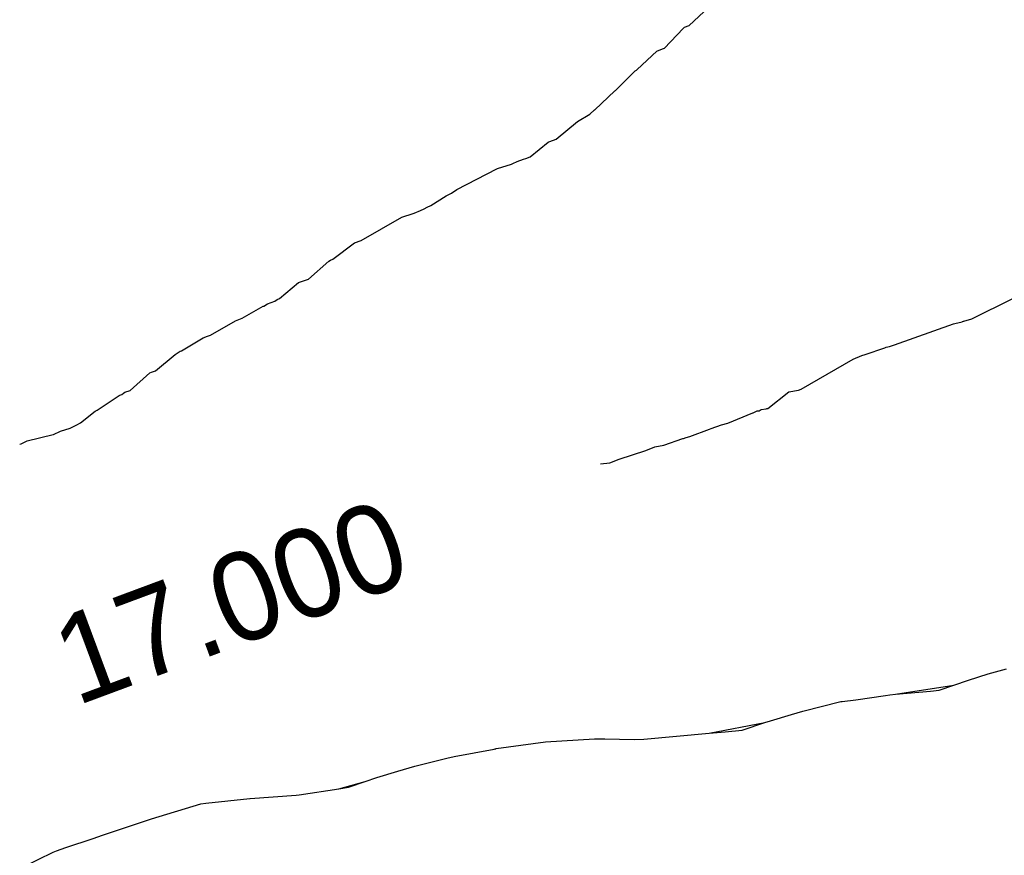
# Model space of a CAD drawing. Extents: x 158343 to 162498, y 431347 to 434500.
# Tile 138 of 248: x 159649 to 159669, y 434006 to 434023. Entities that reach past the tile are written whole.
import ezdxf

# ---------------------------------------------------------------- set-up
doc = ezdxf.new("R2010")
doc.units = 0
doc.header["$LTSCALE"] = 10
doc.header["$MEASUREMENT"] = 0
doc.layers.add('000_arcering', color=8, linetype='CONTINUOUS')
doc.layers.add('def. con-hoogtelijn (index)', color=8, linetype='CONTINUOUS')
doc.styles.add('Style-WORKING', font='WORKING.shx')

# ---------------------------------------------------------------- blocks, each defined once
blk = doc.blocks.new('bestaande hoogtelijnen')
at = {"layer": 'def. con-hoogtelijn (index)'}
for p, q in [((-5.067, -43.287), (-4.668, -42.916)), ((-5.067, -43.287), (-4.668, -42.916)), ((-5.568, -43.744), (-5.192, -43.349)), ((-5.568, -43.744), (-5.192, -43.349)), ((-5.192, -43.349), (-5.177, -43.335)), ((-5.192, -43.349), (-5.177, -43.335)), ((-5.177, -43.335), (-5.162, -43.32)), ((-5.177, -43.335), (-5.162, -43.32)), ((-5.162, -43.32), (-5.067, -43.287)), ((-5.162, -43.32), (-5.067, -43.287)), ((-6.128, -44.181), (-5.728, -43.806)), ((-6.128, -44.181), (-5.728, -43.806)), ((-5.728, -43.806), (-5.611, -43.762)), ((-5.728, -43.806), (-5.611, -43.762)), ((-5.611, -43.762), (-5.568, -43.744)), ((-5.611, -43.762), (-5.568, -43.744)), ((-6.18, -44.218), (-6.167, -44.206)), ((-6.18, -44.218), (-6.167, -44.206)), ((-6.167, -44.206), (-6.141, -44.193)), ((-6.167, -44.206), (-6.141, -44.193)), ((-6.141, -44.193), (-6.128, -44.181)), ((-6.141, -44.193), (-6.128, -44.181)), ((-6.565, -44.608), (-6.18, -44.218)), ((-6.565, -44.608), (-6.18, -44.218)), ((-6.578, -44.615), (-6.565, -44.608)), ((-6.578, -44.615), (-6.565, -44.608)), ((-6.99, -45), (-6.578, -44.615)), ((-6.99, -45), (-6.578, -44.615)), ((-7.089, -45.086), (-6.992, -45.002)), ((-7.089, -45.086), (-6.992, -45.002)), ((-6.992, -45.002), (-6.99, -45)), ((-6.992, -45.002), (-6.99, -45)), ((-7.342, -45.233), (-7.089, -45.086)), ((-7.342, -45.233), (-7.089, -45.086)), ((-7.775, -45.598), (-7.342, -45.233)), ((-7.775, -45.598), (-7.342, -45.233)), ((-7.825, -45.617), (-7.775, -45.598)), ((-7.825, -45.617), (-7.775, -45.598)), ((-8.3, -45.955), (-7.934, -45.657)), ((-8.3, -45.955), (-7.934, -45.657)), ((-7.934, -45.657), (-7.921, -45.652)), ((-7.934, -45.657), (-7.921, -45.652)), ((-7.921, -45.652), (-7.825, -45.617)), ((-7.921, -45.652), (-7.825, -45.617)), ((-8.565, -46.046), (-8.435, -46.003)), ((-8.565, -46.046), (-8.435, -46.003)), ((-8.435, -46.003), (-8.392, -45.987)), ((-8.435, -46.003), (-8.392, -45.987)), ((-8.392, -45.987), (-8.3, -45.955)), ((-8.392, -45.987), (-8.3, -45.955)), ((-9.79, -46.62), (-8.981, -46.2)), ((-9.79, -46.62), (-8.981, -46.2)), ((-8.981, -46.2), (-8.963, -46.191)), ((-8.981, -46.2), (-8.963, -46.191)), ((-8.963, -46.191), (-8.682, -46.101)), ((-8.963, -46.191), (-8.682, -46.101)), ((-8.682, -46.101), (-8.654, -46.091)), ((-8.682, -46.101), (-8.654, -46.091)), ((-8.654, -46.091), (-8.565, -46.046)), ((-8.654, -46.091), (-8.565, -46.046)), ((-10.319, -46.944), (-10.009, -46.744)), ((-10.319, -46.944), (-10.009, -46.744)), ((-10.009, -46.744), (-9.9, -46.69)), ((-10.009, -46.744), (-9.9, -46.69)), ((-9.9, -46.69), (-9.79, -46.62)), ((-9.9, -46.69), (-9.79, -46.62)), ((-10.53, -47.043), (-10.456, -47.007)), ((-10.53, -47.043), (-10.456, -47.007)), ((-10.456, -47.007), (-10.392, -46.977)), ((-10.456, -47.007), (-10.392, -46.977)), ((-10.392, -46.977), (-10.319, -46.944)), ((-10.392, -46.977), (-10.319, -46.944)), ((-11.734, -47.651), (-10.909, -47.181)), ((-11.734, -47.651), (-10.909, -47.181)), ((-10.909, -47.181), (-10.677, -47.107)), ((-10.909, -47.181), (-10.677, -47.107)), ((-10.677, -47.107), (-10.658, -47.099)), ((-10.677, -47.107), (-10.658, -47.099)), ((-10.658, -47.099), (-10.53, -47.043)), ((-10.658, -47.099), (-10.53, -47.043)), ((-12.31, -48.032), (-11.872, -47.701)), ((-12.31, -48.032), (-11.872, -47.701)), ((-11.872, -47.701), (-11.734, -47.651)), ((-11.872, -47.701), (-11.734, -47.651)), ((-12.805, -48.436), (-12.392, -48.073)), ((-12.805, -48.436), (-12.392, -48.073)), ((-12.392, -48.073), (-12.36, -48.049)), ((-12.392, -48.073), (-12.36, -48.049)), ((-12.36, -48.049), (-12.31, -48.032)), ((-12.36, -48.049), (-12.31, -48.032)), ((-13.392, -48.834), (-13.005, -48.504)), ((-13.392, -48.834), (-13.005, -48.504)), ((-13.005, -48.504), (-12.908, -48.472)), ((-13.005, -48.504), (-12.908, -48.472)), ((-12.908, -48.472), (-12.903, -48.47)), ((-12.908, -48.472), (-12.903, -48.47)), ((-12.903, -48.47), (-12.805, -48.436)), ((-12.903, -48.47), (-12.805, -48.436)), ((-14.153, -49.231), (-13.722, -48.987)), ((-14.153, -49.231), (-13.722, -48.987)), ((-13.722, -48.987), (-13.716, -48.985)), ((-13.722, -48.987), (-13.716, -48.985)), ((-13.716, -48.985), (-13.714, -48.984)), ((-13.716, -48.985), (-13.714, -48.984)), ((-13.714, -48.984), (-13.638, -48.936)), ((-13.714, -48.984), (-13.638, -48.936)), ((-13.638, -48.936), (-13.487, -48.886)), ((-13.638, -48.936), (-13.487, -48.886)), ((-13.487, -48.886), (-13.439, -48.851)), ((-13.487, -48.886), (-13.439, -48.851)), ((-13.439, -48.851), (-13.392, -48.834)), ((-13.439, -48.851), (-13.392, -48.834)), ((0.675, -49.242), (1.508, -48.831)), ((0.675, -49.242), (1.508, -48.831)), ((0.675, -49.242), (1.508, -48.831)), ((-14.796, -49.577), (-14.29, -49.283)), ((-14.796, -49.577), (-14.29, -49.283)), ((-14.29, -49.283), (-14.153, -49.231)), ((-14.29, -49.283), (-14.153, -49.231)), ((-0.898, -49.774), (0.3, -49.347)), ((-0.898, -49.774), (0.3, -49.347)), ((-0.898, -49.774), (0.3, -49.347)), ((0.3, -49.347), (0.33, -49.336)), ((0.3, -49.347), (0.33, -49.336)), ((0.3, -49.347), (0.33, -49.336)), ((0.33, -49.336), (0.475, -49.303)), ((0.33, -49.336), (0.475, -49.303)), ((0.33, -49.336), (0.475, -49.303)), ((0.475, -49.303), (0.486, -49.298)), ((0.475, -49.303), (0.486, -49.298)), ((0.475, -49.303), (0.486, -49.298)), ((0.486, -49.298), (0.503, -49.294)), ((0.486, -49.298), (0.503, -49.294)), ((0.486, -49.298), (0.503, -49.294)), ((0.503, -49.294), (0.508, -49.292)), ((0.503, -49.294), (0.508, -49.292)), ((0.503, -49.294), (0.508, -49.292)), ((0.508, -49.292), (0.675, -49.242)), ((0.508, -49.292), (0.675, -49.242)), ((0.508, -49.292), (0.675, -49.242)), ((-14.944, -49.63), (-14.854, -49.596)), ((-14.944, -49.63), (-14.854, -49.596)), ((-14.854, -49.596), (-14.796, -49.577)), ((-14.854, -49.596), (-14.796, -49.577)), ((-15.382, -49.892), (-14.944, -49.63)), ((-15.382, -49.892), (-14.944, -49.63)), ((-1.065, -49.821), (-1.003, -49.803)), ((-1.065, -49.821), (-1.003, -49.803)), ((-1.065, -49.821), (-1.003, -49.803)), ((-1.003, -49.803), (-0.898, -49.774)), ((-1.003, -49.803), (-0.898, -49.774)), ((-1.003, -49.803), (-0.898, -49.774)), ((-15.915, -50.299), (-15.513, -49.968)), ((-15.915, -50.299), (-15.513, -49.968)), ((-15.513, -49.968), (-15.413, -49.902)), ((-15.513, -49.968), (-15.413, -49.902)), ((-15.413, -49.902), (-15.382, -49.892)), ((-15.413, -49.902), (-15.382, -49.892)), ((-1.74, -50.066), (-1.559, -49.991)), ((-1.74, -50.066), (-1.559, -49.991)), ((-1.74, -50.066), (-1.559, -49.991)), ((-1.559, -49.991), (-1.492, -49.97)), ((-1.559, -49.991), (-1.492, -49.97)), ((-1.559, -49.991), (-1.492, -49.97)), ((-1.492, -49.97), (-1.097, -49.832)), ((-1.492, -49.97), (-1.097, -49.832)), ((-1.492, -49.97), (-1.097, -49.832)), ((-1.097, -49.832), (-1.065, -49.821)), ((-1.097, -49.832), (-1.065, -49.821)), ((-1.097, -49.832), (-1.065, -49.821)), ((-2.798, -50.675), (-1.74, -50.066)), ((-2.798, -50.675), (-1.74, -50.066)), ((-2.798, -50.675), (-1.74, -50.066)), ((-16.429, -50.699), (-16.031, -50.342)), ((-16.429, -50.699), (-16.031, -50.342)), ((-16.031, -50.342), (-15.994, -50.327)), ((-16.031, -50.342), (-15.994, -50.327)), ((-15.994, -50.327), (-15.915, -50.299)), ((-15.994, -50.327), (-15.915, -50.299)), ((-17.096, -51.099), (-16.653, -50.803)), ((-17.096, -51.099), (-16.653, -50.803)), ((-16.653, -50.803), (-16.638, -50.797)), ((-16.653, -50.803), (-16.638, -50.797)), ((-16.638, -50.797), (-16.596, -50.781)), ((-16.638, -50.797), (-16.596, -50.781)), ((-16.596, -50.781), (-16.561, -50.755)), ((-16.596, -50.781), (-16.561, -50.755)), ((-16.561, -50.755), (-16.535, -50.735)), ((-16.561, -50.755), (-16.535, -50.735)), ((-16.535, -50.735), (-16.429, -50.699)), ((-16.535, -50.735), (-16.429, -50.699)), ((-3.473, -51.065), (-3.045, -50.723)), ((-3.473, -51.065), (-3.045, -50.723)), ((-3.473, -51.065), (-3.045, -50.723)), ((-3.045, -50.723), (-2.848, -50.693)), ((-3.045, -50.723), (-2.848, -50.693)), ((-3.045, -50.723), (-2.848, -50.693)), ((-2.848, -50.693), (-2.798, -50.675)), ((-2.848, -50.693), (-2.798, -50.675)), ((-2.848, -50.693), (-2.798, -50.675)), ((-17.435, -51.359), (-17.139, -51.12)), ((-17.435, -51.359), (-17.139, -51.12)), ((-17.139, -51.12), (-17.096, -51.099)), ((-17.139, -51.12), (-17.096, -51.099)), ((-4.285, -51.361), (-3.778, -51.154)), ((-4.285, -51.361), (-3.778, -51.154)), ((-4.285, -51.361), (-3.778, -51.154)), ((-3.778, -51.154), (-3.773, -51.153)), ((-3.778, -51.154), (-3.773, -51.153)), ((-3.778, -51.154), (-3.773, -51.153)), ((-3.773, -51.153), (-3.692, -51.114)), ((-3.773, -51.153), (-3.692, -51.114)), ((-3.773, -51.153), (-3.692, -51.114)), ((-3.692, -51.114), (-3.646, -51.109)), ((-3.692, -51.114), (-3.646, -51.109)), ((-3.692, -51.114), (-3.646, -51.109)), ((-3.646, -51.109), (-3.607, -51.085)), ((-3.646, -51.109), (-3.607, -51.085)), ((-3.646, -51.109), (-3.607, -51.085)), ((-3.607, -51.085), (-3.506, -51.07)), ((-3.607, -51.085), (-3.506, -51.07)), ((-3.607, -51.085), (-3.506, -51.07)), ((-3.506, -51.07), (-3.492, -51.068)), ((-3.506, -51.07), (-3.492, -51.068)), ((-3.506, -51.07), (-3.492, -51.068)), ((-3.492, -51.068), (-3.473, -51.065)), ((-3.492, -51.068), (-3.473, -51.065)), ((-3.492, -51.068), (-3.473, -51.065)), ((-17.592, -51.437), (-17.51, -51.399)), ((-17.592, -51.437), (-17.51, -51.399)), ((-17.51, -51.399), (-17.435, -51.359)), ((-17.51, -51.399), (-17.435, -51.359)), ((-4.62, -51.473), (-4.413, -51.393)), ((-4.62, -51.473), (-4.413, -51.393)), ((-4.62, -51.473), (-4.413, -51.393)), ((-4.413, -51.393), (-4.285, -51.361)), ((-4.413, -51.393), (-4.285, -51.361)), ((-4.413, -51.393), (-4.285, -51.361)), ((-18.518, -51.724), (-17.993, -51.596)), ((-18.518, -51.724), (-17.993, -51.596)), ((-17.993, -51.596), (-17.982, -51.591)), ((-17.993, -51.596), (-17.982, -51.591)), ((-17.982, -51.591), (-17.846, -51.527)), ((-17.982, -51.591), (-17.846, -51.527)), ((-17.846, -51.527), (-17.644, -51.464)), ((-17.846, -51.527), (-17.644, -51.464)), ((-17.644, -51.464), (-17.592, -51.437)), ((-17.644, -51.464), (-17.592, -51.437)), ((-5.057, -51.632), (-4.659, -51.484)), ((-5.057, -51.632), (-4.659, -51.484)), ((-5.057, -51.632), (-4.659, -51.484)), ((-4.659, -51.484), (-4.62, -51.473)), ((-4.659, -51.484), (-4.62, -51.473)), ((-4.659, -51.484), (-4.62, -51.473)), ((-18.672, -51.79), (-18.645, -51.782)), ((-18.672, -51.79), (-18.645, -51.782)), ((-18.645, -51.782), (-18.518, -51.724)), ((-18.645, -51.782), (-18.518, -51.724)), ((-5.771, -51.846), (-5.582, -51.811)), ((-5.771, -51.846), (-5.582, -51.811)), ((-5.771, -51.846), (-5.582, -51.811)), ((-5.582, -51.811), (-5.201, -51.677)), ((-5.582, -51.811), (-5.201, -51.677)), ((-5.582, -51.811), (-5.201, -51.677)), ((-5.201, -51.677), (-5.182, -51.672)), ((-5.201, -51.677), (-5.182, -51.672)), ((-5.201, -51.677), (-5.182, -51.672)), ((-5.182, -51.672), (-5.129, -51.654)), ((-5.182, -51.672), (-5.129, -51.654)), ((-5.182, -51.672), (-5.129, -51.654)), ((-5.129, -51.654), (-5.057, -51.632)), ((-5.129, -51.654), (-5.057, -51.632)), ((-5.129, -51.654), (-5.057, -51.632)), ((-6.49, -52.094), (-5.95, -51.915)), ((-6.49, -52.094), (-5.95, -51.915)), ((-6.49, -52.094), (-5.95, -51.915)), ((-5.95, -51.915), (-5.771, -51.846)), ((-5.95, -51.915), (-5.771, -51.846)), ((-5.95, -51.915), (-5.771, -51.846)), ((-6.874, -52.189), (-6.681, -52.171)), ((-6.874, -52.189), (-6.681, -52.171)), ((-6.874, -52.189), (-6.681, -52.171)), ((-6.681, -52.171), (-6.49, -52.094)), ((-6.681, -52.171), (-6.49, -52.094)), ((-6.681, -52.171), (-6.49, -52.094)), ((1.008, -56.455), (1.377, -56.35)), ((1.008, -56.455), (1.377, -56.35)), ((0.305, -56.685), (0.606, -56.58)), ((0.305, -56.685), (0.606, -56.58)), ((0.606, -56.58), (1.008, -56.455)), ((0.606, -56.58), (1.008, -56.455)), ((-0.877, -56.866), (0.305, -56.685)), ((-0.877, -56.866), (0.305, -56.685)), ((-0.877, -56.866), (-0.168, -56.805)), ((-0.877, -56.866), (-0.168, -56.805)), ((-0.168, -56.805), (0.008, -56.782)), ((-0.168, -56.805), (0.008, -56.782)), ((0.008, -56.782), (0.305, -56.685)), ((0.008, -56.782), (0.305, -56.685)), ((-1.992, -57.017), (-1.96, -57.013)), ((-1.992, -57.017), (-1.96, -57.013)), ((-1.96, -57.013), (-1.685, -56.981)), ((-1.96, -57.013), (-1.685, -56.981)), ((-1.685, -56.981), (-1.079, -56.894)), ((-1.685, -56.981), (-1.079, -56.894)), ((-1.079, -56.894), (-0.992, -56.88)), ((-1.079, -56.894), (-0.992, -56.88)), ((-0.992, -56.88), (-0.877, -56.866)), ((-0.992, -56.88), (-0.877, -56.866)), ((-2.992, -57.276), (-2.76, -57.213)), ((-2.992, -57.276), (-2.76, -57.213)), ((-2.76, -57.213), (-1.992, -57.017)), ((-2.76, -57.213), (-1.992, -57.017)), ((-3.532, -57.442), (-3.42, -57.41)), ((-3.532, -57.442), (-3.42, -57.41)), ((-3.42, -57.41), (-2.992, -57.276)), ((-3.42, -57.41), (-2.992, -57.276)), ((-4.665, -57.655), (-3.532, -57.442)), ((-4.665, -57.655), (-3.532, -57.442)), ((-4.34, -57.633), (-3.992, -57.596)), ((-4.34, -57.633), (-3.992, -57.596)), ((-3.992, -57.596), (-3.532, -57.442)), ((-3.992, -57.596), (-3.532, -57.442)), ((-7.992, -57.833), (-6.992, -57.776)), ((-7.992, -57.833), (-6.992, -57.776)), ((-6.992, -57.776), (-6.785, -57.775)), ((-6.992, -57.776), (-6.785, -57.775)), ((-6.785, -57.775), (-6.189, -57.784)), ((-6.785, -57.775), (-6.189, -57.784)), ((-6.189, -57.784), (-5.992, -57.783)), ((-6.189, -57.784), (-5.992, -57.783)), ((-5.992, -57.783), (-4.665, -57.655)), ((-5.992, -57.783), (-4.665, -57.655)), ((-4.665, -57.655), (-4.34, -57.633)), ((-4.665, -57.655), (-4.34, -57.633)), ((-9.842, -58.131), (-9.034, -57.981)), ((-9.842, -58.131), (-9.034, -57.981)), ((-9.034, -57.981), (-8.992, -57.972)), ((-9.034, -57.981), (-8.992, -57.972)), ((-9.034, -57.981), (-8.999, -57.974)), ((-9.034, -57.981), (-8.999, -57.974)), ((-8.999, -57.974), (-8.992, -57.972)), ((-8.999, -57.974), (-8.992, -57.972)), ((-8.992, -57.972), (-7.992, -57.833)), ((-8.992, -57.972), (-7.992, -57.833)), ((-10.24, -58.229), (-9.992, -58.163)), ((-10.24, -58.229), (-9.992, -58.163)), ((-9.992, -58.163), (-9.842, -58.131)), ((-9.992, -58.163), (-9.842, -58.131)), ((-10.992, -58.429), (-10.643, -58.33)), ((-10.992, -58.429), (-10.643, -58.33)), ((-10.643, -58.33), (-10.24, -58.229)), ((-10.643, -58.33), (-10.24, -58.229)), ((-11.654, -58.643), (-11.416, -58.557)), ((-11.654, -58.643), (-11.416, -58.557)), ((-11.416, -58.557), (-10.992, -58.429)), ((-11.416, -58.557), (-10.992, -58.429)), ((-12.992, -58.912), (-12.186, -58.787)), ((-12.992, -58.912), (-12.186, -58.787)), ((-12.186, -58.787), (-11.654, -58.643)), ((-12.186, -58.787), (-11.654, -58.643)), ((-12.186, -58.787), (-11.992, -58.755)), ((-12.186, -58.787), (-11.992, -58.755)), ((-11.992, -58.755), (-11.654, -58.643)), ((-11.992, -58.755), (-11.654, -58.643)), ((-14.893, -59.081), (-13.993, -58.983)), ((-14.893, -59.081), (-13.993, -58.983)), ((-13.993, -58.983), (-13.992, -58.983)), ((-13.993, -58.983), (-13.992, -58.983)), ((-13.992, -58.983), (-13.991, -58.983)), ((-13.992, -58.983), (-13.991, -58.983)), ((-13.991, -58.983), (-13.055, -58.918)), ((-13.991, -58.983), (-13.055, -58.918)), ((-13.055, -58.918), (-12.992, -58.912)), ((-13.055, -58.918), (-12.992, -58.912)), ((-15.992, -59.397), (-14.992, -59.096)), ((-15.992, -59.397), (-14.992, -59.096)), ((-14.992, -59.096), (-14.893, -59.081)), ((-14.992, -59.096), (-14.893, -59.081)), ((-16.992, -59.73), (-15.992, -59.397)), ((-16.992, -59.73), (-15.992, -59.397)), ((-17.737, -59.981), (-17.178, -59.795)), ((-17.737, -59.981), (-17.178, -59.795)), ((-17.178, -59.795), (-16.992, -59.73)), ((-17.178, -59.795), (-16.992, -59.73)), ((-17.923, -60.05), (-17.737, -59.981)), ((-17.923, -60.05), (-17.737, -59.981)), ((-18.6, -60.373), (-17.992, -60.078)), ((-18.6, -60.373), (-17.992, -60.078)), ((-17.992, -60.078), (-17.923, -60.05)), ((-17.992, -60.078), (-17.923, -60.05))]:
    blk.add_line(p, q, dxfattribs=at)
at = {"layer": 'def. con-hoogtelijn (index)', "style": 'Style-WORKING'}
blk.add_text('17.000', height=1.8, rotation=20.4029, dxfattribs=at).set_placement((-17.526, -57.112))
blk.add_text('17.000', height=1.8, rotation=20.4029, dxfattribs=at).set_placement((-17.526, -57.112))
blk.add_text('17.000', height=1.8, rotation=20.4029, dxfattribs=at).set_placement((-17.526, -57.112))

msp = doc.modelspace()

# ---------------------------------------------------------------- block references
at = {"layer": '000_arcering'}
msp.add_blockref('bestaande hoogtelijnen', (159667.804, 434066.432), dxfattribs=at)

doc.saveas('drawing.dxf')
